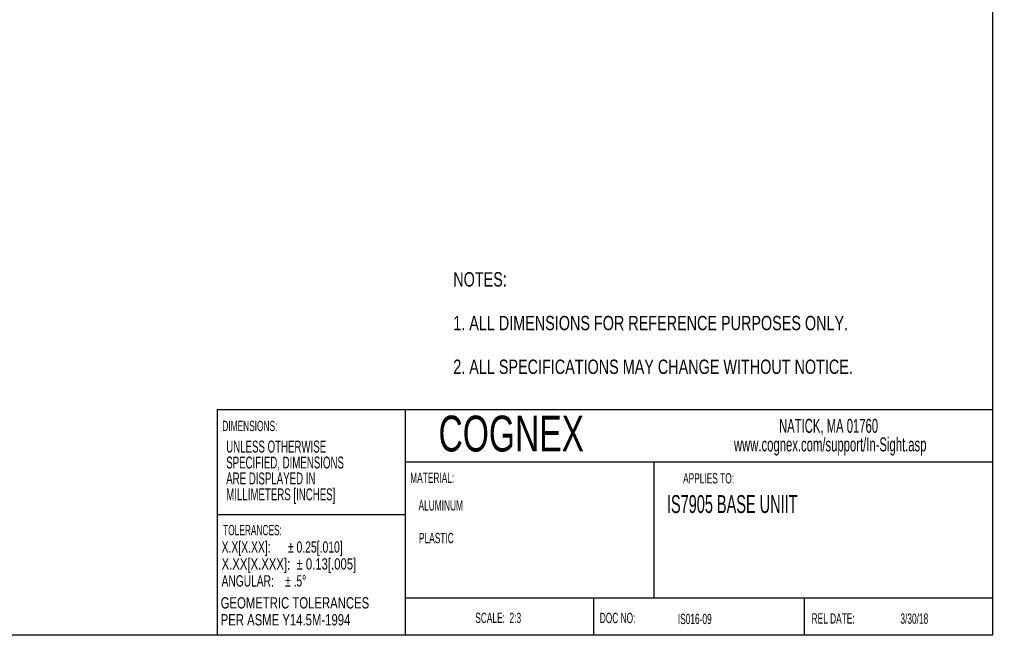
# Model space of a CAD drawing. Header units: millimetres. Extents: x 10 to 272, y 8 to 208.
# Tile 32 of 39: x 141 to 272, y 8 to 90. Entities that reach past the tile are written whole.
import ezdxf

# ---------------------------------------------------------------- set-up
doc = ezdxf.new("R2010")
doc.units = ezdxf.units.MM
doc.styles.add('SLDTEXTSTYLE0', font='TXT', dxfattribs={"width": 0.75})
doc.styles.add('SLDTEXTSTYLE1', font='TXT', dxfattribs={"width": 0.605})
doc.styles.add('SLDTEXTSTYLE2', font='TXT', dxfattribs={"width": 0.7})
doc.styles.add('SLDTEXTSTYLE3', font='TXT', dxfattribs={"width": 0.6875})
doc.styles.add('SLDTEXTSTYLE4', font='TXT', dxfattribs={"width": 0.676471})

# ---------------------------------------------------------------- blocks, each defined once
blk = doc.blocks.new('SW_NOTE_2')
at = {"color": 0, "linetype": 'Continuous', "lineweight": 0, "char_height": 1.8521, "attachment_point": 2, "style": 'SLDTEXTSTYLE1'}
for s, insert in [('NATICK, MA 01760', (9.06, 2.39)), ('www.cognex.com/support/In-Sight.asp', (9.28, -0.08))]:
    blk.add_mtext(s, dxfattribs=dict(at, insert=insert))
blk = doc.blocks.new('SW_NOTE_3')
at = {"color": 0, "linetype": 'Continuous', "lineweight": 0, "char_height": 1.5875, "attachment_point": 1, "style": 'SLDTEXTSTYLE1'}
for s, insert in [('UNLESS OTHERWISE', (0, 2.05)), ('SPECIFIED, DIMENSIONS', (0, -0.07)), ('ARE DISPLAYED IN', (0, -2.19)), ('MILLIMETERS [INCHES]', (0, -4.3))]:
    blk.add_mtext(s, dxfattribs=dict(at, insert=insert))
blk = doc.blocks.new('SW_NOTE_4')
at = {"color": 0, "linetype": 'Continuous', "lineweight": 0, "char_height": 1.5, "attachment_point": 1}
for s, insert, style in [('X.X[X.XX]:      ± 0.25[.010]', (0, 1.93), 'SLDTEXTSTYLE3'), ('X.XX[X.XXX]:  ± 0.13[.005]', (0, -0.32), 'SLDTEXTSTYLE0'), ('ANGULAR:    ± .5°', (0, -2.57), 'SLDTEXTSTYLE4')]:
    blk.add_mtext(s, dxfattribs=dict(at, insert=insert, style=style))
blk = doc.blocks.new('SW_NOTE_5')
at = {"color": 0, "linetype": 'Continuous', "lineweight": 0, "char_height": 1.5, "attachment_point": 1, "style": 'SLDTEXTSTYLE0'}
for s, insert in [('GEOMETRIC TOLERANCES', (0, 1.93)), ('PER ASME Y14.5M-1994', (0, -0.32))]:
    blk.add_mtext(s, dxfattribs=dict(at, insert=insert))
blk = doc.blocks.new('SW_NOTE_6')
at = {"color": 0, "linetype": 'Continuous', "lineweight": 18, "char_height": 1.905, "attachment_point": 1, "style": 'SLDTEXTSTYLE0'}
for s, insert in [('NOTES:', (0, 2.46)), ('1. ALL DIMENSIONS FOR REFERENCE PURPOSES ONLY.', (0, -3.35)), ('2. ALL SPECIFICATIONS MAY CHANGE WITHOUT NOTICE.', (0, -9.16))]:
    blk.add_mtext(s, dxfattribs=dict(at, insert=insert))

msp = doc.modelspace()

# ---------------------------------------------------------------- linework, layer by layer
at = {"color": 7, "linetype": 'Continuous', "lineweight": 25}
for p, q in [((270.088, 207.692), (270.088, 7.692)), ((167.088, 37.692), (270.088, 37.692)), ((167.088, 37.692), (167.088, 7.692)), ((192.088, 37.692), (192.088, 7.692)), ((270.088, 30.692), (192.088, 30.692)), ((225.088, 30.692), (225.088, 12.692)), ((192.088, 23.692), (167.088, 23.692)), ((192.088, 12.692), (270.088, 12.692)), ((217.088, 12.692), (217.088, 7.692)), ((245.088, 12.692), (245.088, 7.692)), ((270.088, 7.692), (10.088, 7.692))]:
    msp.add_line(p, q, dxfattribs=at)

# ---------------------------------------------------------------- block references
at = {"color": 7, "linetype": 'Continuous', "lineweight": 18}
msp.add_blockref('SW_NOTE_6', (198.467, 53.499), dxfattribs=at)
at = {"color": 7, "linetype": 'Continuous', "lineweight": 0}
for name, p in [('SW_NOTE_2', (239.257, 34.069)), ('SW_NOTE_3', (168.31, 31.523)), ('SW_NOTE_4', (167.694, 18.249)), ('SW_NOTE_5', (167.572, 10.827))]:
    msp.add_blockref(name, p, dxfattribs=at)

# ---------------------------------------------------------------- texts
for s, insert, char_height, attachment_point, style in [('COGNEX', (196.513, 36.888), 4.7625, 1, 'SLDTEXTSTYLE2'), ('DIMENSIONS:', (167.788, 36.203), 1.36853, 1, 'SLDTEXTSTYLE1'), ('MATERIAL:', (192.751, 29.311), 1.3685, 1, 'SLDTEXTSTYLE1'), ('APPLIES TO:', (232.381, 29.242), 1.36853, 2, 'SLDTEXTSTYLE1'), ('IS7905 BASE UNIIT', (226.851, 26.327), 2.38125, 1, 'SLDTEXTSTYLE1'), ('ALUMINUM', (193.854, 25.65), 1.3685, 1, 'SLDTEXTSTYLE1'), ('TOLERANCES:', (167.894, 22.362), 1.36853, 1, 'SLDTEXTSTYLE1'), ('PLASTIC', (193.916, 21.306), 1.3685, 1, 'SLDTEXTSTYLE1'), ('SCALE:  2:3', (204.436, 10.704), 1.36853, 2, 'SLDTEXTSTYLE1'), ('DOC NO:', (217.926, 10.686), 1.3685, 1, 'SLDTEXTSTYLE1'), ('IS016-09', (228.297, 10.554), 1.3685, 1, 'SLDTEXTSTYLE1'), ('REL DATE:', (246.062, 10.618), 1.3685, 1, 'SLDTEXTSTYLE1'), ('3/30/18', (257.861, 10.595), 1.3685, 1, 'SLDTEXTSTYLE1')]:
    msp.add_mtext(s, dxfattribs=dict(at, insert=insert, char_height=char_height, attachment_point=attachment_point, style=style))

doc.saveas('drawing.dxf')
